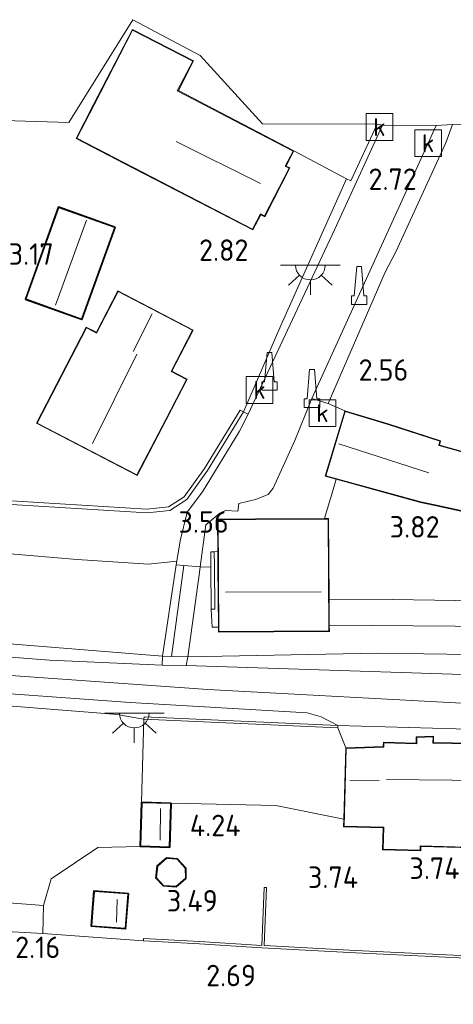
# Model space of a CAD drawing. Extents: x 141961 to 144947, y 416202 to 417778.
# Tile 76 of 122: x 143366 to 143403, y 417427 to 417509. Entities that reach past the tile are written whole.
import ezdxf
from ezdxf.enums import TextEntityAlignment as Align
from ezdxf.lldxf.tags import DXFTag

# ---------------------------------------------------------------- set-up
doc = ezdxf.new("R2010")
doc.units = 0
for name, color, linetype, lineweight in [('B-ME-BV-GELEIDECONSTRUCTIE-S', 210, 'Continuous', 25), ('B-ME-GR-GRAS-GV', 60, 'Continuous', 13), ('B-ME-GR-HAAG-G', 90, 'GR-HAAG1', 13), ('B-ME-GW-TALUD_KRUIN-G', 90, 'Continuous', 18), ('B-ME-GW-TALUD_TEEN-G', 90, 'Continuous', 18), ('B-ME-IE-MEUBILAIR_WEGMEUBILAIR-S', 7, 'Continuous', 25), ('B-ME-IE-TERREINAFSCHEIDING_DOORGANG-G', 210, 'Continuous', 18), ('B-ME-IE-TERREINAFSCHEIDING_KUNSTMATIG_HEKWERK-G', 20, 'IE-TERREINAFSCHEIDING-KUNSTMATIG', 18), ('B-ME-IE-TERREINAFSCHEIDING_KUNSTMATIG_MUUR-GV', 90, 'Continuous', 18), ('B-ME-KG-GRENS_OPNAME-G', 210, 'KG-OPNAME', 18), ('B-ME-KG-KADASTRAAL_DAKRAND-G', 170, 'Continuous', 18), ('B-ME-KG-KADASTRAAL_NOK-G', 10, 'Continuous', 18), ('B-ME-OB-BEKLEDING_BETON-GV', 253, 'Continuous', 18), ('B-ME-OG-BEBOUWING_BEDRIJVEN-GV', 7, 'Continuous', 18), ('B-ME-OG-BEBOUWING_SCHUUR-GV', 7, 'Continuous', 35), ('B-ME-OG-BEBOUWING_TRAP-GV', 7, 'Continuous', 18), ('B-ME-OG-BEBOUWING_WONINGBOUW-GV', 7, 'Continuous', 18), ('B-ME-OG-HOOGTEPUNT-S', 7, 'Continuous', 25), ('B-ME-OG-TERREIN_GROEN_TUIN-GV', 7, 'Continuous', 18), ('B-ME-RI-GWA_KOLK-S', 30, 'Continuous', 25), ('B-ME-VH-GOOT-GV', 170, 'Continuous', 18), ('B-ME-VH-VERHARDING_ASFALT-GV', 252, 'Continuous', 18), ('B-ME-VH-VERHARDING_HALFVERHARDING-GV', 252, 'Continuous', 18), ('B-ME-VH-VERHARDING_STRAATBAKSTEEN-GV', 252, 'Continuous', 18), ('B-ME-VH-VERHARDING_TEGEL-GV', 252, 'Continuous', 18), ('B-ME-WH-WINTERBED-G', 150, 'WH-WINTERBED', 18)]:
    doc.layers.add(name, color=color, linetype=linetype, lineweight=lineweight)
doc.styles.add('NLCS-ISO', font='NLCS-ISO.ttf')
doc.styles.add('NLCS-ISO-ANNOTATIVE-T18', font='NLCS-ISO.ttf', dxfattribs={"height": 1.8})
doc.styles.get("Standard").update_dxf_attribs({"font": 'arial.ttf'})
doc.linetypes.add('GR-HAAG1', pattern='A,6,[176,NLCS.SHX,S=0.125,R=0,X=0,Y=0],-2', length=8)
doc.linetypes.add('IE-TERREINAFSCHEIDING-KUNSTMATIG', pattern='A,4,[82,NLCS.SHX,S=0.75,R=90,X=0,Y=0],4,-2', length=10)
tags = doc.linetypes.add('KG-OPNAME', pattern='A,5.5,-2,["O",Standard,S=1.8,R=0,X=-0.5,Y=-0.9],-2,5.5,-2,[5,NLCS.SHX,S=0.75,R=0,X=0,Y=0],-2', length=19).pattern_tags.tags
tags[6] = DXFTag(74, 10)
tags = doc.linetypes.add('WH-WINTERBED', pattern='A,6,-3.5,["WB",Standard,S=1.8,R=0,X=-1.5,Y=-0.9],-3.5,6,-3.5,6,-3.5,6,-3.5,6,-3.5', length=51).pattern_tags.tags
tags[6] = DXFTag(74, 10)

# ---------------------------------------------------------------- blocks, each defined once
blk = doc.blocks.new('SAL-HOOGTELABEL-SO')
at = {"color": 0, "linetype": 'ByBlock', "lineweight": -2, "style": 'NLCS-ISO-ANNOTATIVE-T18'}
blk.add_attdef('HOOGTE', text='', height=1.8, dxfattribs=at).set_placement((2.788, 0), align=Align.RIGHT)
blk = doc.blocks.new('SIE-WEG_GELEIDECONSTRUCTIE-SO')
at = {"color": 0, "linetype": 'ByBlock', "lineweight": 18}
blk.add_lwpolyline([(0.402, -0.867), (0.202, 1.587), (-0.202, 1.587), (-0.402, -0.867), (-0.65, -0.867), (-0.65, -1.587), (0.65, -1.587), (0.65, -0.867)], close=True, dxfattribs=at)
blk = doc.blocks.new('SRI-KOLK-SO')
at = {"color": 0, "linetype": 'ByBlock', "lineweight": 18}
blk.add_lwpolyline([(-1.125, -1.125), (1.125, -1.125), (1.125, 1.125), (-1.125, 1.125)], close=True, dxfattribs=at)
at = {"color": 0, "linetype": 'ByBlock', "lineweight": 18, "style": 'NLCS-ISO'}
blk.add_text('k', height=1.5, dxfattribs=at).set_placement((0, 0), align=Align.MIDDLE_CENTER)
blk = doc.blocks.new('SKL-ET_OV_LICHTPUNT-SO')
at = {"color": 0, "linetype": 'ByBlock', "lineweight": 18}
for points in [[(-1.25, 0), (-2.5, 0)], [(1.25, 0), (2.5, 0)], [(-0.915, -0.851), (-1.831, -1.703)], [(0, -1.25), (0, -2.5)], [(0.915, -0.851), (1.831, -1.703)]]:
    blk.add_lwpolyline(points, dxfattribs=at)
blk.add_lwpolyline([(0, 0), (1.25, 0, -1), (-1.25, 0)], format="xyb", close=True, dxfattribs=at)

msp = doc.modelspace()

# ---------------------------------------------------------------- linework, layer by layer
at = {"layer": 'B-ME-GR-GRAS-GV'}
for points in [[(143371.311, 417464.212, 3.647), (143377.285, 417463.831, 3.755), (143379.665, 417464.081, 3.808), (143379.611, 417463.77, 3.822), (143378.473, 417456.098, 6.5), (143358.681, 417457.711, 6.569), (143359.714, 417465.179, 3.647), (143361.364, 417465.041, 3.647)], [(143383.158, 417458.524, 5.08), (143383.161, 417458.118, 5.14), (143392.476, 417458.176, 4.934), (143392.473, 417458.694, 4.87), (143406.565, 417458.596, 5.213), (143414.094, 417457.93, 5.783), (143414.18, 417457.922, 5.79), (143413.969, 417456.658, 6.532), (143413.297, 417456.318, 6.577), (143408.172, 417456.181, 6.548), (143396.502, 417456.345, 6.512), (143380.604, 417456.048, 6.455), (143381.574, 417463.125, 3.987), (143381.639, 417463.599, 3.822), (143382.525, 417463.563, 3.879), (143382.569, 417460.033, 4.909), (143382.633, 417458.543, 5.076)], [(143378.473, 417456.098, 6.5), (143378.442, 417455.351, 6.585), (143368.979, 417455.775, 6.642), (143340.82, 417457.941, 6.845), (143317.63, 417459.423, 6.901), (143293.246, 417460.981, 7.007), (143293.228, 417461.796, 7.007), (143329.522, 417460.053, 6.838), (143358.681, 417457.711, 6.569)], [(143396.502, 417456.345, 6.512), (143408.172, 417456.181, 6.548), (143413.297, 417456.318, 6.577), (143413.201, 417455.302, 6.589), (143413.102, 417454.259, 6.601), (143380.465, 417455.308, 6.585), (143380.604, 417456.048, 6.455)], [(143369.134, 417437.428, 3.051), (143368.48, 417435.181, 2.392), (143349.119, 417436.67, 2.288), (143335.003, 417437.893, 2.352), (143335.215, 417442.599, 2.953), (143335.605, 417448.915, 4.636), (143335.928, 417454.142, 6.703), (143346.438, 417453.443, 6.662), (143374.707, 417451.206, 6.613), (143375.599, 417451.044, 6.54), (143376.912, 417450.806, 6.432), (143376.708, 417443.856, 4.305), (143376.653, 417441.991, 4.305), (143376.599, 417440.137, 3.993), (143373.048, 417440.048, 3.57)], [(143368.48, 417435.181, 2.392), (143368.434, 417432.842, 2.6), (143354.226, 417433.623, 2.195), (143334.86, 417434.726, 2.133), (143335.003, 417437.893, 2.352), (143349.119, 417436.67, 2.288)], [(143339.638, 417410.301, 2.631), (143320.403, 417409.72, 2.656), (143321.108, 417419.504, 2.631), (143321.822, 417435.377, 2.32), (143334.86, 417434.726, 2.133), (143354.226, 417433.623, 2.195), (143368.434, 417432.842, 2.6), (143376.874, 417432.225, 2.617), (143381.572, 417431.979, 2.942), (143386.805, 417431.639, 2.942), (143394.668, 417431.213, 3.06), (143410.923, 417430.439, 3.06), (143410.938, 417429.986, 3.06), (143414.088, 417429.974, 3.06), (143418.683, 417412.182, 2.471), (143397.275, 417411.731, 2.475), (143384.743, 417411.318, 2.333), (143373.53, 417411.066, 2.556), (143356.588, 417410.777, 2.737)]]:
    msp.add_polyline3d(points, close=True, dxfattribs=at)
msp.add_polyline3d([(143305.81, 417457.597, 6.891), (143342.948, 417454.585, 6.628), (143375.755, 417452.225, 6.548), (143390.614, 417451.34, 6.528), (143391.798, 417451.028, 6.429), (143393.19, 417450.284, 6.401), (143376.921, 417451.006, 6.432), (143376.912, 417450.806, 6.432), (143375.599, 417451.044, 6.54), (143374.707, 417451.206, 6.613), (143346.438, 417453.443, 6.662), (143335.928, 417454.142, 6.703), (143311.763, 417455.999, 6.715)], dxfattribs=at)
at = {"layer": 'B-ME-GR-HAAG-G'}
msp.add_polyline3d([(143392.473, 417458.694, 4.87), (143406.565, 417458.596, 5.213), (143414.094, 417457.93, 5.783), (143414.18, 417457.922, 5.79)], dxfattribs=at)
at = {"layer": 'B-ME-GW-TALUD_KRUIN-G'}
for points in [[(143380.604, 417456.048, 6.455), (143396.502, 417456.345, 6.512), (143408.172, 417456.181, 6.548), (143413.297, 417456.318, 6.577), (143413.969, 417456.658, 6.532)], [(143378.473, 417456.098, 6.5), (143379.235, 417456.079, 6.443)]]:
    msp.add_polyline3d(points, dxfattribs=at)
at = {"layer": 'B-ME-GW-TALUD_TEEN-G'}
for points in [[(143380.262, 417463.721, 3.822), (143379.611, 417463.77, 3.822)], [(143382.525, 417463.563, 3.879), (143381.639, 417463.599, 3.822)], [(143406.677, 417460.706, 4.321), (143397.751, 417460.871, 4.268), (143392.459, 417460.891, 4.599)], [(143379.196, 417443.783, 4.305), (143387.974, 417443.569, 4.475), (143393.69, 417442.43, 4.275)], [(143368.48, 417435.181, 2.392), (143349.119, 417436.67, 2.288), (143335.003, 417437.893, 2.352), (143313.114, 417439.79, 2.45), (143295.128, 417441.462, 2.556), (143291.509, 417441.357, 2.499)]]:
    msp.add_polyline3d(points, dxfattribs=at)
at = {"layer": 'B-ME-IE-TERREINAFSCHEIDING_DOORGANG-G'}
for points in [[(143392.389, 417468.692, 3.327), (143392.669, 417469.704, 3.274)], [(143376.912, 417450.806, 6.432), (143375.599, 417451.044, 6.54)], [(143393.845, 417448.403, 6.486), (143393.181, 417450.084, 6.401)]]:
    msp.add_polyline3d(points, dxfattribs=at)
at = {"layer": 'B-ME-IE-TERREINAFSCHEIDING_KUNSTMATIG_HEKWERK-G'}
for points in [[(143388.406, 417483.844, 2.874), (143393.908, 417496.143, 2.855), (143389.495, 417498.48, 3.026)], [(143398.062, 417490.022, 2.884), (143402.241, 417499.171, 2.848)], [(143393.774, 417476.687, 2.875), (143392.368, 417477.305, 2.893), (143397.164, 417488.306, 2.822)], [(143392.669, 417469.704, 3.274), (143393.059, 417470.941, 3.237)], [(143392.065, 417467.655, 3.765), (143392.389, 417468.692, 3.327)], [(143361.364, 417465.041, 3.647), (143371.311, 417464.212, 3.647), (143377.285, 417463.831, 3.755), (143379.665, 417464.081, 3.808), (143379.611, 417463.77, 3.822)], [(143378.473, 417456.098, 6.5), (143379.611, 417463.77, 3.822)], [(143381.574, 417463.125, 3.987), (143380.604, 417456.048, 6.455)], [(143329.522, 417460.053, 6.838), (143358.681, 417457.711, 6.569), (143378.473, 417456.098, 6.5)], [(143375.599, 417451.044, 6.54), (143374.707, 417451.206, 6.613), (143346.438, 417453.443, 6.662), (143335.928, 417454.142, 6.703), (143311.763, 417455.999, 6.715), (143302.889, 417456.461, 6.836), (143299.398, 417456.393, 6.836)], [(143376.708, 417443.856, 4.305), (143376.912, 417450.806, 6.432)], [(143368.48, 417435.181, 2.392), (143369.134, 417437.428, 3.051), (143373.048, 417440.048, 3.57), (143376.599, 417440.137, 3.993)], [(143376.874, 417432.225, 2.617), (143368.434, 417432.842, 2.6), (143354.226, 417433.623, 2.195), (143334.86, 417434.726, 2.133), (143321.822, 417435.377, 2.32), (143308.977, 417436.298, 2.389), (143294.604, 417437.181, 2.515)]]:
    msp.add_polyline3d(points, dxfattribs=at)
at = {"layer": 'B-ME-IE-TERREINAFSCHEIDING_KUNSTMATIG_MUUR-GV'}
for points in [[(143380.507, 417469.239, 3.343), (143379.077, 417468.333, 3.343), (143377.166, 417468.136, 3.351), (143360.763, 417469.142, 3.461), (143360.776, 417469.433, 3.461), (143377.161, 417468.437, 3.457), (143378.976, 417468.624, 3.457), (143380.297, 417469.461, 3.371), (143382.009, 417471.846, 3.237), (143385.001, 417476.752, 2.99), (143385.257, 417476.596, 2.99), (143382.259, 417471.68, 3.262)], [(143382.875, 417460.051, 4.909), (143382.569, 417460.033, 4.909), (143382.525, 417463.563, 3.879), (143382.518, 417464.867, 3.757), (143382.807, 417464.863, 3.757), (143382.825, 417463.641, 4.828)], [(143393.19, 417450.284, 6.401), (143393.181, 417450.084, 6.401), (143376.912, 417450.806, 6.432), (143376.921, 417451.006, 6.432)], [(143387.205, 417436.7, 3.998), (143387.012, 417431.828, 3.86), (143394.678, 417431.412, 3.885), (143411.117, 417430.63, 4.142), (143411.131, 417430.185, 4.129), (143414.097, 417430.174, 4.099), (143414.088, 417429.974, 3.06), (143410.938, 417429.986, 3.06), (143410.923, 417430.439, 3.06), (143394.668, 417431.213, 3.06), (143386.805, 417431.639, 2.942), (143381.572, 417431.979, 2.942), (143376.874, 417432.225, 2.617), (143376.884, 417432.425, 3.392), (143381.584, 417432.179, 3.667), (143386.813, 417431.841, 3.636), (143387.005, 417436.707, 3.754)]]:
    msp.add_polyline3d(points, close=True, dxfattribs=at)
at = {"layer": 'B-ME-KG-GRENS_OPNAME-G'}
msp.add_polyline3d([(143426.204, 417497.037, 3.075), (143424.346, 417498.041, 2.755), (143416.038, 417499.973, 2.755), (143408.852, 417500.783, 2.641), (143402.799, 417500.703, 2.848), (143401.438, 417500.622, 2.718), (143396.939, 417500.643, 2.791), (143396.475, 417500.721, 2.779), (143386.868, 417500.745, 2.909), (143381.646, 417506.484, 3.026), (143375.975, 417509.493, 3.026), (143370.61, 417500.875, 3.026), (143356.952, 417501.279, 2.938), (143355.375, 417501.325, 2.938), (143350.66, 417501.465, 2.788), (143349.381, 417501.502, 2.788), (143346.739, 417501.58, 3.014), (143306.225, 417502.418, 2.453)], dxfattribs=at)
at = {"layer": 'B-ME-KG-KADASTRAAL_DAKRAND-G'}
for points in [[(143387.027, 417493.032, 8.232), (143386.694, 417493.204, 8.232), (143386.034, 417491.928, 6.731), (143376.035, 417497.093, 6.731), (143371.281, 417499.549, 5.213), (143372.728, 417502.351, 5.213), (143375.962, 417508.61, 5.213), (143381.007, 417506.026, 6.439), (143379.716, 417503.537, 6.731), (143389.428, 417498.459, 6.731), (143388.776, 417497.197, 8.232), (143389.093, 417497.033, 8.232)], [(143371.685, 417484.399, 6.329), (143367.038, 417486.066, 6.304), (143369.785, 417493.72, 6.292), (143374.431, 417492.052, 6.304)], [(143376.329, 417471.316, 6.341), (143367.951, 417475.659, 6.341), (143372.09, 417483.645, 6.341), (143372.941, 417483.204, 6.341), (143374.743, 417486.68, 6.341), (143380.992, 417483.441, 6.341), (143379.201, 417479.986, 6.341), (143380.48, 417479.323, 6.341), (143378.739, 417475.964, 6.341)], [(143408.631, 417471.854, 7.198), (143408.975, 417473.236, 6.37), (143417.558, 417471.098, 6.37), (143416.013, 417464.892, 6.366), (143407.378, 417467.043, 6.366), (143407.481, 417467.458, 6.703), (143406.074, 417467.763, 6.009), (143401.346, 417468.788, 6.009), (143400.145, 417469.048, 6.577), (143392.175, 417471.236, 6.577), (143393.807, 417476.625, 6.577), (143397.401, 417475.531, 6.577), (143401.757, 417474.125, 6.577), (143401.671, 417473.764, 6.577)], [(143383.209, 417458.168, 8.549), (143383.151, 417467.549, 6.836), (143386.286, 417467.569, 6.836), (143392.366, 417467.607, 6.836), (143392.425, 417458.226, 8.549)], [(143408.919, 417442.592, 9.043), (143410.688, 417442.618, 6.505), (143410.537, 417436.794, 6.418), (143407.826, 417436.864, 6.405), (143407.907, 417439.984, 6.461), (143400.104, 417440.186, 6.493), (143400.095, 417439.83, 6.455), (143396.989, 417439.91, 6.455), (143397.051, 417441.748, 7.905), (143393.724, 417441.84, 6.461), (143393.89, 417448.355, 8.499), (143397.045, 417448.467, 9.361), (143397.055, 417448.83, 8.986), (143399.803, 417448.759, 8.961), (143399.817, 417449.295, 8.574), (143401.175, 417449.334, 8.586), (143401.161, 417448.802, 9.018), (143409.075, 417448.665, 9.074)], [(143379.037, 417440.115, 5.846), (143376.65, 417440.186, 5.327), (143376.703, 417441.99, 5.327), (143376.757, 417443.805, 5.327), (143379.145, 417443.734, 5.846)], [(143379.613, 417436.812, 5.595), (143378.552, 417436.878, 5.595), (143377.967, 417437.497, 5.595), (143378.068, 417438.496, 5.595), (143378.811, 417439.132, 5.595), (143379.701, 417439.067, 5.595), (143380.387, 417438.326, 5.595), (143380.389, 417437.471, 5.595)], [(143372.76, 417436.369, 5.376), (143372.652, 417434.957, 5.376), (143372.54, 417433.494, 5.376), (143375.334, 417433.281, 5.376), (143375.553, 417436.156, 5.376)]]:
    msp.add_polyline3d(points, close=True, dxfattribs=at)
at = {"layer": 'B-ME-KG-KADASTRAAL_NOK-G'}
for points in [[(143379.632, 417499.286, 10.565), (143386.706, 417495.766, 10.565)], [(143369.5, 417485.544, 8.554), (143372.098, 417492.667, 8.504)], [(143376.006, 417481.658, 10.334), (143377.614, 417484.83, 10.338)], [(143372.592, 417473.942, 11.632), (143376.314, 417481.445, 11.632)], [(143393.27, 417473.904, 9.149), (143400.826, 417471.476, 9.149)], [(143383.766, 417461.461, 11.068), (143391.798, 417461.512, 11.068)], [(143394.198, 417445.633, 9.519), (143396.642, 417445.668, 9.513)], [(143397.266, 417445.758, 12.107), (143408.302, 417445.65, 12.107)], [(143378.294, 417443.321, 6.289), (143378.268, 417440.677, 6.289)], [(143374.605, 417433.804, 5.842), (143374.68, 417435.69, 5.842)]]:
    msp.add_polyline3d(points, dxfattribs=at)
at = {"layer": 'B-ME-OB-BEKLEDING_BETON-GV'}
msp.add_polyline3d([(143380.262, 417463.721, 3.822), (143379.235, 417456.079, 6.443), (143378.473, 417456.098, 6.5), (143379.611, 417463.77, 3.822)], close=True, dxfattribs=at)
at = {"layer": 'B-ME-OG-BEBOUWING_BEDRIJVEN-GV'}
msp.add_polyline3d([(143401.731, 417473.799, 3.237), (143408.595, 417471.916, 3.237), (143408.939, 417473.297, 3.237), (143417.619, 417471.134, 2.832), (143417.527, 417470.77, 2.832), (143417.452, 417470.469, 3.673), (143416.049, 417464.831, 3.237), (143407.317, 417467.007, 3.237), (143407.42, 417467.42, 3.237), (143406.063, 417467.714, 3.237), (143401.335, 417468.739, 3.237), (143400.133, 417468.999, 3.237), (143393.059, 417470.941, 3.237), (143392.112, 417471.201, 3.237), (143393.682, 417476.385, 3.237), (143393.774, 417476.687, 2.875), (143397.416, 417475.579, 3.237), (143401.816, 417474.158, 3.237)], close=True, dxfattribs=at)
at = {"layer": 'B-ME-OG-BEBOUWING_SCHUUR-GV'}
for points in [[(143374.495, 417492.083, 3.017), (143371.715, 417484.335, 3.017), (143366.974, 417486.036, 3.017), (143369.755, 417493.784, 3.017)], [(143379.196, 417443.783, 4.305), (143379.086, 417440.064, 4.149), (143376.599, 417440.137, 3.993), (143376.653, 417441.991, 4.305), (143376.708, 417443.856, 4.305)], [(143380.439, 417437.448, 3.7), (143379.63, 417436.761, 3.7), (143378.529, 417436.829, 3.7), (143377.915, 417437.479, 3.7), (143378.02, 417438.521, 3.7), (143378.794, 417439.183, 3.7), (143379.724, 417439.115, 3.7), (143380.437, 417438.346, 3.7)], [(143375.607, 417436.202, 3.578), (143375.38, 417433.227, 3.578), (143372.486, 417433.448, 3.578), (143372.602, 417434.961, 3.578), (143372.714, 417436.423, 3.578)]]:
    msp.add_polyline3d(points, close=True, dxfattribs=at)
at = {"layer": 'B-ME-OG-BEBOUWING_TRAP-GV'}
msp.add_polyline3d([(143381.574, 417463.125, 3.987), (143380.604, 417456.048, 6.455), (143379.235, 417456.079, 6.443), (143380.262, 417463.721, 3.822), (143381.639, 417463.599, 3.822)], close=True, dxfattribs=at)
at = {"layer": 'B-ME-OG-BEBOUWING_WONINGBOUW-GV'}
for points in [[(143389.16, 417497.054, 3.026), (143387.048, 417492.965, 3.026), (143386.715, 417493.137, 3.026), (143386.055, 417491.861, 3.026), (143376.012, 417497.049, 3.026), (143371.214, 417499.528, 3.026), (143372.684, 417502.374, 3.026), (143375.941, 417508.677, 3.026), (143381.074, 417506.052, 3.026), (143379.802, 417503.562, 3.026), (143389.495, 417498.48, 3.026), (143388.843, 417497.218, 3.026)], [(143381.059, 417483.462, 3.201), (143379.268, 417480.007, 3.201), (143380.547, 417479.344, 3.201), (143378.783, 417475.941, 3.201), (143376.35, 417471.249, 3.201), (143367.884, 417475.638, 3.201), (143372.069, 417483.712, 3.201), (143372.92, 417483.271, 3.201), (143374.722, 417486.747, 3.201)], [(143392.476, 417458.176, 4.934), (143383.161, 417458.118, 5.14), (143383.158, 417458.524, 5.08), (143383.126, 417463.637, 4.828), (143383.118, 417464.885, 3.765), (143383.101, 417467.599, 3.765), (143383.749, 417467.603, 3.765), (143386.286, 417467.619, 3.765), (143392.065, 417467.655, 3.765), (143392.416, 417467.657, 3.765), (143392.459, 417460.891, 4.599), (143392.473, 417458.694, 4.87)], [(143401.212, 417448.851, 6.593), (143409.127, 417448.714, 6.636), (143408.969, 417442.643, 5.905), (143410.739, 417442.667, 5.493), (143410.586, 417436.743, 5.224), (143409.777, 417436.764, 4.124), (143407.774, 417436.815, 4.161), (143407.855, 417439.935, 4.161), (143400.153, 417440.135, 4.161), (143400.144, 417439.779, 4.161), (143396.937, 417439.862, 4.161), (143396.985, 417441.699, 4.161), (143393.673, 417441.785, 4.161), (143393.69, 417442.43, 4.275), (143393.845, 417448.403, 6.486), (143396.997, 417448.526, 6.455), (143397.006, 417448.881, 6.424), (143399.754, 417448.81, 6.555), (143399.768, 417449.343, 6.43), (143401.226, 417449.385, 6.393)]]:
    msp.add_polyline3d(points, close=True, dxfattribs=at)
at = {"layer": 'B-ME-OG-TERREIN_GROEN_TUIN-GV'}
for points in [[(143356.952, 417501.279, 2.938), (143370.61, 417500.875, 3.026), (143375.975, 417509.493, 3.026), (143381.646, 417506.484, 3.026), (143386.868, 417500.745, 2.909), (143396.475, 417500.721, 2.779), (143394.285, 417495.971, 2.811), (143393.908, 417496.143, 2.855), (143388.406, 417483.844, 2.874), (143385.257, 417476.596, 2.99), (143385.001, 417476.752, 2.99), (143382.009, 417471.846, 3.237), (143380.297, 417469.461, 3.371), (143378.976, 417468.624, 3.457), (143377.161, 417468.437, 3.457), (143360.776, 417469.433, 3.461)], [(143408.595, 417471.916, 3.237), (143401.731, 417473.799, 3.237), (143401.816, 417474.158, 3.237), (143397.416, 417475.579, 3.237), (143393.774, 417476.687, 2.875), (143392.368, 417477.305, 2.893), (143397.164, 417488.306, 2.822), (143398.062, 417490.022, 2.884), (143402.241, 417499.171, 2.848), (143402.799, 417500.703, 2.848), (143408.852, 417500.783, 2.641)], [(143411.117, 417430.63, 4.142), (143394.678, 417431.412, 3.885), (143387.012, 417431.828, 3.86), (143387.205, 417436.7, 3.998), (143387.005, 417436.707, 3.754), (143386.813, 417431.841, 3.636), (143381.584, 417432.179, 3.667), (143376.884, 417432.425, 3.392), (143376.874, 417432.225, 2.617), (143368.434, 417432.842, 2.6), (143368.48, 417435.181, 2.392), (143369.134, 417437.428, 3.051), (143373.048, 417440.048, 3.57), (143376.599, 417440.137, 3.993), (143379.086, 417440.064, 4.149), (143379.196, 417443.783, 4.305), (143387.974, 417443.569, 4.475), (143393.69, 417442.43, 4.275), (143393.673, 417441.785, 4.161), (143396.985, 417441.699, 4.161), (143396.937, 417439.862, 4.161), (143400.144, 417439.779, 4.161), (143400.153, 417440.135, 4.161), (143407.855, 417439.935, 4.161)]]:
    msp.add_polyline3d(points, dxfattribs=at)
for points in [[(143372.684, 417502.374, 3.026), (143371.214, 417499.528, 3.026), (143376.012, 417497.049, 3.026), (143386.055, 417491.861, 3.026), (143386.715, 417493.137, 3.026), (143387.048, 417492.965, 3.026), (143389.16, 417497.054, 3.026), (143388.843, 417497.218, 3.026), (143389.495, 417498.48, 3.026), (143379.802, 417503.562, 3.026), (143381.074, 417506.052, 3.026), (143375.941, 417508.677, 3.026)], [(143374.495, 417492.083, 3.017), (143369.755, 417493.784, 3.017), (143366.974, 417486.036, 3.017), (143371.715, 417484.335, 3.017)], [(143374.722, 417486.747, 3.201), (143372.92, 417483.271, 3.201), (143372.069, 417483.712, 3.201), (143367.884, 417475.638, 3.201), (143376.35, 417471.249, 3.201), (143378.783, 417475.941, 3.201), (143380.547, 417479.344, 3.201), (143379.268, 417480.007, 3.201), (143381.059, 417483.462, 3.201)], [(143406.063, 417467.714, 3.237), (143407.42, 417467.42, 3.237), (143407.317, 417467.007, 3.237), (143416.049, 417464.831, 3.237), (143417.452, 417470.469, 3.673), (143419.86, 417469.86, 3.773), (143416.31, 417459.276, 4.103), (143415.609, 417459.301, 4.637), (143415.773, 417460.27, 3.98), (143414.584, 417460.449, 3.98), (143410.938, 417460.812, 3.972), (143406.677, 417460.706, 4.321), (143397.751, 417460.871, 4.268), (143392.459, 417460.891, 4.599), (143392.416, 417467.657, 3.765), (143392.065, 417467.655, 3.765), (143392.389, 417468.692, 3.327), (143392.669, 417469.704, 3.274), (143393.059, 417470.941, 3.237), (143400.133, 417468.999, 3.237), (143401.335, 417468.739, 3.237)], [(143383.126, 417463.637, 4.828), (143383.158, 417458.524, 5.08), (143382.633, 417458.543, 5.076), (143382.569, 417460.033, 4.909), (143382.875, 417460.051, 4.909), (143382.825, 417463.641, 4.828), (143382.807, 417464.863, 3.757), (143383.118, 417464.885, 3.765)], [(143406.677, 417460.706, 4.321), (143406.699, 417460.45, 4.321), (143410.97, 417460.526, 4.499), (143414.546, 417460.119, 4.499), (143414.18, 417457.922, 5.79), (143414.094, 417457.93, 5.783), (143406.565, 417458.596, 5.213), (143392.473, 417458.694, 4.87), (143392.459, 417460.891, 4.599), (143397.751, 417460.871, 4.268)], [(143393.845, 417448.403, 6.486), (143393.69, 417442.43, 4.275), (143387.974, 417443.569, 4.475), (143379.196, 417443.783, 4.305), (143376.708, 417443.856, 4.305), (143376.912, 417450.806, 6.432), (143393.181, 417450.084, 6.401)], [(143379.724, 417439.115, 3.7), (143378.794, 417439.183, 3.7), (143378.02, 417438.521, 3.7), (143377.915, 417437.479, 3.7), (143378.529, 417436.829, 3.7), (143379.63, 417436.761, 3.7), (143380.439, 417437.448, 3.7), (143380.437, 417438.346, 3.7)], [(143372.486, 417433.448, 3.578), (143375.38, 417433.227, 3.578), (143375.607, 417436.202, 3.578), (143372.714, 417436.423, 3.578), (143372.602, 417434.961, 3.578)]]:
    msp.add_polyline3d(points, close=True, dxfattribs=at)
at = {"layer": 'B-ME-VH-GOOT-GV'}
msp.add_polyline3d([(143396.939, 417500.643, 2.791), (143392.894, 417491.86, 2.807), (143385.668, 417476.416, 2.99), (143385.257, 417476.596, 2.99), (143388.406, 417483.844, 2.874), (143393.908, 417496.143, 2.855), (143394.285, 417495.971, 2.811), (143396.475, 417500.721, 2.779)], close=True, dxfattribs=at)
at = {"layer": 'B-ME-VH-VERHARDING_ASFALT-GV'}
msp.add_polyline3d([(143384.877, 417468.906, 3.435), (143384.785, 417468.268, 3.51), (143383.747, 417468.31, 3.597), (143383.275, 417468.113, 3.572), (143382.104, 417467.13, 3.572), (143381.639, 417463.599, 3.822), (143380.262, 417463.721, 3.822), (143379.611, 417463.77, 3.822), (143379.665, 417464.081, 3.808), (143379.956, 417465.773, 3.735), (143380.537, 417468.172, 3.46), (143381.836, 417469.895, 3.31), (143384.932, 417474.965, 2.972), (143385.668, 417476.416, 2.99), (143392.894, 417491.86, 2.807), (143396.939, 417500.643, 2.791), (143401.438, 417500.622, 2.718), (143391.014, 417477.714, 2.861), (143389.564, 417474.198, 2.997), (143387.766, 417470.2, 3.21), (143387.345, 417469.66, 3.247), (143386.265, 417469.257, 3.372)], close=True, dxfattribs=at)
msp.add_polyline3d([(143317.63, 417459.423, 6.901), (143340.82, 417457.941, 6.845), (143368.979, 417455.775, 6.642), (143378.442, 417455.351, 6.585), (143380.465, 417455.308, 6.585), (143413.102, 417454.259, 6.601), (143415.19, 417454.131, 6.565), (143416.038, 417453.995, 6.534), (143415.55, 417451.711, 6.642), (143415.048, 417449.674, 6.523), (143393.19, 417450.284, 6.401), (143391.798, 417451.028, 6.429), (143390.614, 417451.34, 6.528), (143375.755, 417452.225, 6.548), (143342.948, 417454.585, 6.628), (143305.81, 417457.597, 6.891)], dxfattribs=at)
at = {"layer": 'B-ME-VH-VERHARDING_HALFVERHARDING-GV'}
msp.add_polyline3d([(143392.389, 417468.692, 3.327), (143392.065, 417467.655, 3.765), (143386.286, 417467.619, 3.765), (143383.749, 417467.603, 3.765), (143383.101, 417467.599, 3.765), (143383.118, 417464.885, 3.765), (143382.807, 417464.863, 3.757), (143382.518, 417464.867, 3.757), (143382.525, 417463.563, 3.879), (143381.639, 417463.599, 3.822), (143382.104, 417467.13, 3.572), (143383.275, 417468.113, 3.572), (143383.747, 417468.31, 3.597), (143384.785, 417468.268, 3.51), (143384.877, 417468.906, 3.435), (143386.265, 417469.257, 3.372), (143387.345, 417469.66, 3.247), (143387.766, 417470.2, 3.21), (143389.564, 417474.198, 2.997), (143391.014, 417477.714, 2.861), (143392.368, 417477.305, 2.893), (143393.774, 417476.687, 2.875), (143393.682, 417476.385, 3.237), (143392.112, 417471.201, 3.237), (143393.059, 417470.941, 3.237), (143392.669, 417469.704, 3.274)], close=True, dxfattribs=at)
at = {"layer": 'B-ME-VH-VERHARDING_STRAATBAKSTEEN-GV'}
for points in [[(143380.537, 417468.172, 3.46), (143379.956, 417465.773, 3.735), (143379.665, 417464.081, 3.808), (143377.285, 417463.831, 3.755), (143371.311, 417464.212, 3.647), (143361.364, 417465.041, 3.647), (143359.714, 417465.179, 3.647), (143358.641, 417465.315, 3.638), (143351.657, 417466.202, 3.582), (143353.534, 417476.294, 3.273), (143359.265, 417475.461, 3.371), (143358.304, 417472.636, 3.461), (143358.385, 417471.092, 3.461), (143359.405, 417469.865, 3.461), (143360.763, 417469.142, 3.461), (143377.166, 417468.136, 3.351), (143379.077, 417468.333, 3.343), (143380.507, 417469.239, 3.343), (143382.259, 417471.68, 3.262), (143385.257, 417476.596, 2.99), (143385.668, 417476.416, 2.99), (143384.932, 417474.965, 2.972), (143381.836, 417469.895, 3.31)], [(143415.048, 417449.674, 6.523), (143414.42, 417448.628, 6.459), (143413.393, 417448.565, 6.463), (143413.371, 417449.088, 6.479), (143409.159, 417449.254, 6.479), (143409.127, 417448.714, 6.636), (143401.212, 417448.851, 6.593), (143401.226, 417449.385, 6.393), (143399.768, 417449.343, 6.43), (143399.754, 417448.81, 6.555), (143397.006, 417448.881, 6.424), (143396.997, 417448.526, 6.455), (143393.845, 417448.403, 6.486), (143393.181, 417450.084, 6.401), (143393.19, 417450.284, 6.401)]]:
    msp.add_polyline3d(points, close=True, dxfattribs=at)
at = {"layer": 'B-ME-VH-VERHARDING_TEGEL-GV'}
for points in [[(143397.164, 417488.306, 2.822), (143392.368, 417477.305, 2.893), (143391.014, 417477.714, 2.861), (143401.438, 417500.622, 2.718), (143402.799, 417500.703, 2.848), (143402.241, 417499.171, 2.848), (143398.062, 417490.022, 2.884)], [(143380.604, 417456.048, 6.455), (143380.465, 417455.308, 6.585), (143378.442, 417455.351, 6.585), (143378.473, 417456.098, 6.5), (143379.235, 417456.079, 6.443)]]:
    msp.add_polyline3d(points, close=True, dxfattribs=at)
at = {"layer": 'B-ME-WH-WINTERBED-G'}
msp.add_polyline3d([(143415.55, 417451.711, 6.642), (143405.123, 417452.071, 6.577), (143382.29, 417453.32, 6.67), (143352.721, 417455.413, 6.792), (143319.568, 417458.089, 6.918), (143297.772, 417458.939, 6.948), (143275.976, 417459.789, 6.978), (143255.979, 417460.376, 6.938), (143235.928, 417461.078, 6.947), (143204.706, 417462.733, 6.888), (143177.32, 417463.601, 6.8), (143151.249, 417463.522, 6.788), (143126.052, 417463.368, 6.788), (143087.387, 417462.491, 6.751), (143056.15, 417461.291, 6.744)], dxfattribs=at)

# ---------------------------------------------------------------- block references
at = {"layer": 'B-ME-BV-GELEIDECONSTRUCTIE-S'}
for p in [(143394.971, 417487.202, 2.812), (143387.448, 417479.993, 2.849), (143391.018, 417478.557, 2.93)]:
    msp.add_blockref('SIE-WEG_GELEIDECONSTRUCTIE-SO', p, dxfattribs=at)
at = {"layer": 'B-ME-IE-MEUBILAIR_WEGMEUBILAIR-S'}
for p in [(143390.883, 417488.914, 2.82), (143376.103, 417451.336, 6.564)]:
    msp.add_blockref('SKL-ET_OV_LICHTPUNT-SO', p, dxfattribs=at)
at = {"layer": 'B-ME-OG-HOOGTEPUNT-S'}
for p, values in [((143397.025, 417495.213, 2.722), {'HOOGTE': '2.72'}), ((143382.896, 417489.263, 2.816), {'HOOGTE': '2.82'}), ((143366.552, 417488.934, 3.169), {'HOOGTE': '3.17'}), ((143396.314, 417479.209, 2.56), {'HOOGTE': '2.56'}), ((143381.236, 417466.458, 3.558), {'HOOGTE': '3.56'}), ((143398.938, 417466.053, 3.822), {'HOOGTE': '3.82'}), ((143382.237, 417441.005, 4.24), {'HOOGTE': '4.24'}), ((143400.622, 417437.418, 3.741), {'HOOGTE': '3.74'}), ((143392.101, 417436.662, 3.741), {'HOOGTE': '3.74'}), ((143380.316, 417434.686, 3.491), {'HOOGTE': '3.49'}), ((143367.099, 417430.779, 2.158), {'HOOGTE': '2.16'}), ((143383.533, 417428.418, 2.686), {'HOOGTE': '2.69'})]:
    msp.add_blockref('SAL-HOOGTELABEL-SO', p, dxfattribs=at).add_auto_attribs(values)
at = {"layer": 'B-ME-RI-GWA_KOLK-S'}
for p in [(143396.676, 417500.49, 2.795), (143400.765, 417499.142, 2.727), (143386.612, 417478.434, 2.966), (143391.897, 417476.494, 2.884)]:
    msp.add_blockref('SRI-KOLK-SO', p, dxfattribs=at)

doc.saveas('drawing.dxf')
